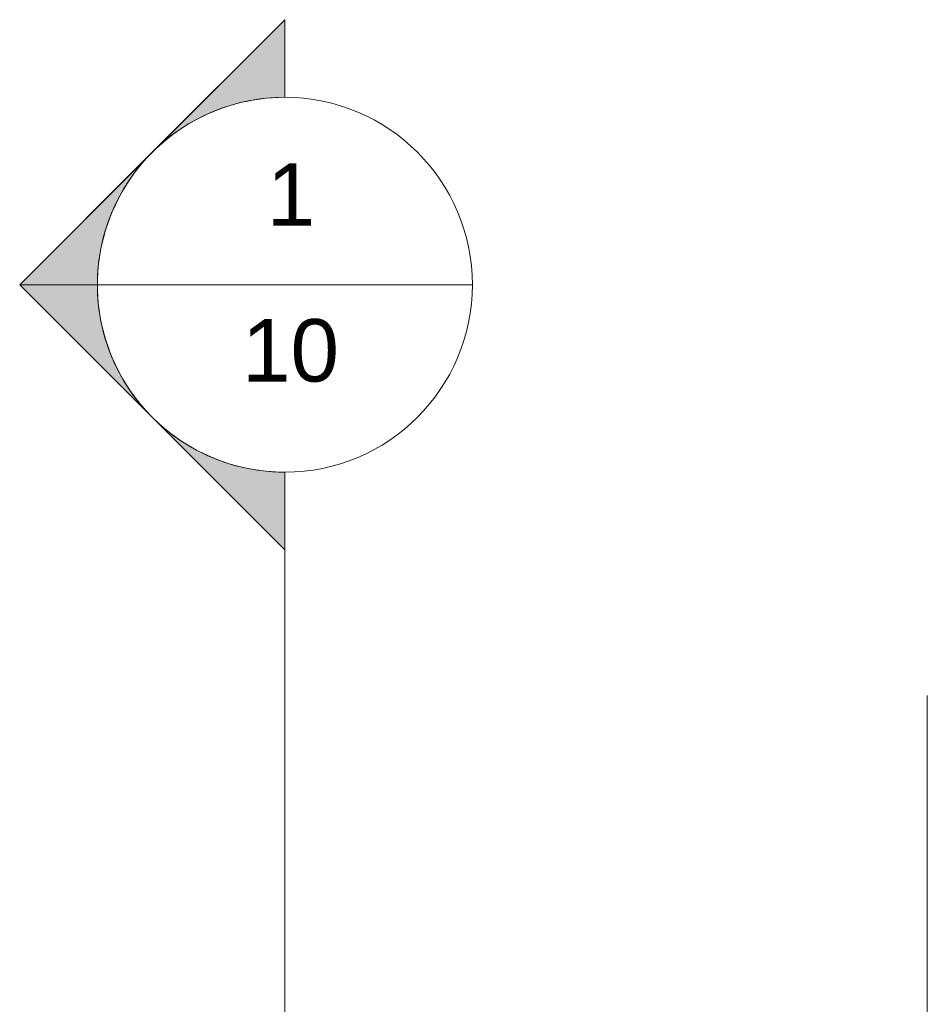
# Model space of a CAD drawing. Header units: metres. Extents: x 3.7 to 90.5, y -1.7 to 14.3.
# Tile 166 of 256: x 59.9 to 62.1, y 11.5 to 13.8. Entities that reach past the tile are written whole.
import ezdxf

# ---------------------------------------------------------------- set-up
doc = ezdxf.new("R2010")
doc.units = ezdxf.units.M
doc.layers.add('A-WALL', color=7, linetype='Continuous', lineweight=18)
doc.layers.add('G-ANNO-SYMB', color=7, linetype='Continuous', lineweight=9)
doc.styles.add('Arial', font='arial.ttf', dxfattribs={"height": 0.1499999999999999})

# ---------------------------------------------------------------- blocks, each defined once
blk = doc.blocks.new('Paredes 15 - Paredes 6-6874455-Corte 2')
at = {"layer": 'A-WALL'}
blk.add_line((67.93956299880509, 12.22195426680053), (67.93956299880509, 8.100000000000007), dxfattribs=at)
blk = doc.blocks.new('4 GRE - ESCOLA DE CINEMA E AUDIOVISUAL CINE REX R07_rvt-2-Corte 2')
at = {"layer": 'A-WALL', "lineweight": 18}
blk.add_blockref('Paredes 15 - Paredes 6-6874455-Corte 2', (0, 0), dxfattribs=at)
blk = doc.blocks.new('Corte - M_Cabeça do corte - Preenchido-1049-Corte 2')
at = {"layer": 'G-ANNO-SYMB'}
h = blk.add_hatch(color=256, dxfattribs=at)
edge = h.paths.add_edge_path()
edge.add_line((53.48196186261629, 13.73909733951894), (53.16376381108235, 13.420899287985))
edge.add_arc((53.48196186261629, 13.10270123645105), 0.450000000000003, 90.00000000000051, 134.9999999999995, ccw=False)
edge.add_line((53.48196186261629, 13.55270123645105), (53.48196186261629, 13.73909733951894))
h = blk.add_hatch(color=256, dxfattribs=at)
edge = h.paths.add_edge_path()
edge.add_line((52.84556575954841, 13.10270123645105), (53.03196186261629, 13.10270123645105))
edge.add_arc((53.48196186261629, 13.10270123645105), 0.4499999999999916, 135.0000000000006, 180.0000000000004, ccw=False)
edge.add_line((53.16376381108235, 13.42089928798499), (52.84556575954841, 13.10270123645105))
h = blk.add_hatch(color=256, dxfattribs=at)
edge = h.paths.add_edge_path()
edge.add_line((52.84556575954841, 13.10270123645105), (53.16376381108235, 12.7845031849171))
edge.add_arc((53.48196186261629, 13.10270123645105), 0.4500000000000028, 180.0000000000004, 224.9999999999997, ccw=False)
edge.add_line((53.03196186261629, 13.10270123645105), (52.84556575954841, 13.10270123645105))
h = blk.add_hatch(color=256, dxfattribs=at)
edge = h.paths.add_edge_path()
edge.add_line((53.48196186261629, 12.46630513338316), (53.48196186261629, 12.65270123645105))
edge.add_arc((53.48196186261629, 13.10270123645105), 0.4499999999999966, 225.0000000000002, 270, ccw=False)
edge.add_line((53.16376381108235, 12.7845031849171), (53.48196186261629, 12.46630513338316))
for p, q in [((52.8455657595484, 13.10270123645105), (53.4819618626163, 13.73909733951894)), ((53.16376381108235, 13.420899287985), (53.48196186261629, 13.73909733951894)), ((53.4819618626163, 13.55270123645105), (53.4819618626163, 13.73909733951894)), ((53.48196186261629, 13.73909733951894), (53.48196186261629, 13.55270123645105)), ((52.84556575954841, 13.10270123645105), (53.16376381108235, 13.42089928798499)), ((52.8455657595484, 13.10270123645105), (53.48196186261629, 12.46630513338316)), ((53.03196186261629, 13.10270123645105), (52.84556575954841, 13.10270123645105)), ((52.84556575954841, 13.10270123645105), (53.03196186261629, 13.10270123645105)), ((53.16376381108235, 12.7845031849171), (52.84556575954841, 13.10270123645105)), ((53.48196186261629, 12.46630513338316), (53.16376381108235, 12.7845031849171)), ((53.48196186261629, 12.65270123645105), (53.48196186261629, 12.46630513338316)), ((53.48196186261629, 12.65270123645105), (53.48196186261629, 12.46630513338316))]:
    blk.add_line(p, q, dxfattribs=at)
for radius, start, end in [(0.4499999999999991, 89.99999999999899, 269.9999999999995), (0.450000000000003, 90.0000000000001, 134.9999999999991), (0.4500000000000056, 270.0000000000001, 89.99999999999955), (0.4499999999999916, 135.0000000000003, 180), (0.4500000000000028, 180, 224.9999999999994), (0.4499999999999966, 224.9999999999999, 269.9999999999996)]:
    blk.add_arc((53.48196186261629, 13.10270123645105), radius, start, end, dxfattribs=at)

msp = doc.modelspace()

# ---------------------------------------------------------------- linework, layer by layer
at = {"layer": 'G-ANNO-SYMB'}
for p, q in [((60.05959399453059, 13.20838123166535), (60.95959399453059, 13.20838123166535)), ((60.50959399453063, 12.75838123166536), (60.50959399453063, -1.372443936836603))]:
    msp.add_line(p, q, dxfattribs=at)

# ---------------------------------------------------------------- block references
at = {"lineweight": 5}
msp.add_blockref('4 GRE - ESCOLA DE CINEMA E AUDIOVISUAL CINE REX R07_rvt-2-Corte 2', (-5.887990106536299, 0), dxfattribs=at)
at = {"layer": 'G-ANNO-SYMB'}
msp.add_blockref('Corte - M_Cabeça do corte - Preenchido-1049-Corte 2', (7.027632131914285, 0.1056799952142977), dxfattribs=at)

# ---------------------------------------------------------------- texts
at = {"layer": 'G-ANNO-SYMB', "char_height": 0.1499999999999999, "attachment_point": 1, "style": 'Arial'}
for s, insert, width in [('1', (60.46627553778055, 13.50006950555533), 0.1443037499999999), ('10', (60.40665053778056, 13.12589565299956), 0.2886074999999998)]:
    msp.add_mtext(s, dxfattribs=dict(at, insert=insert, width=width))

doc.saveas('drawing.dxf')
